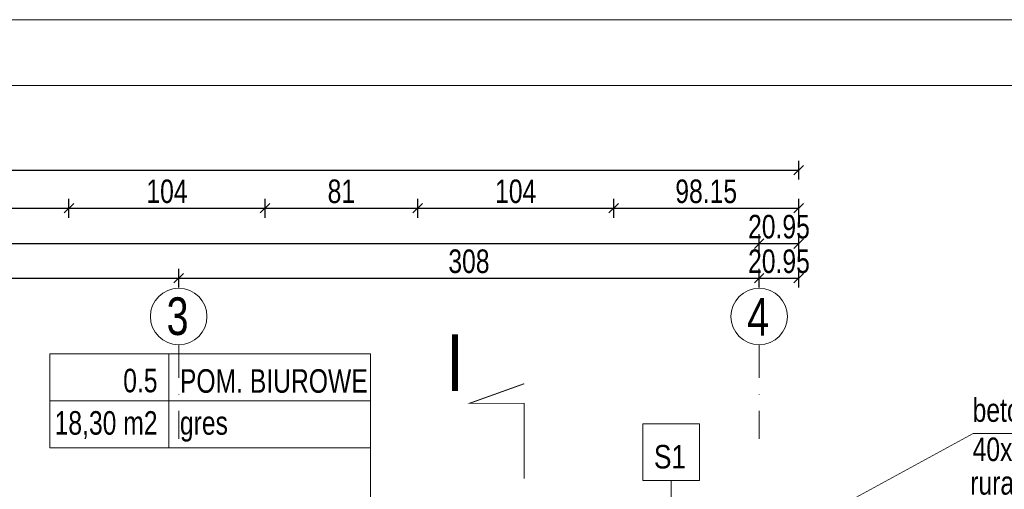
# Model space of a CAD drawing. Header units: inches. Extents: x 53216 to 117387, y -66787 to -22834.
# Tile 245 of 256: x 54151 to 54674, y -23875 to -23626. Entities that reach past the tile are written whole.
import ezdxf
from ezdxf.enums import TextEntityAlignment as Align

# ---------------------------------------------------------------- set-up
doc = ezdxf.new("R2010")
doc.units = ezdxf.units.IN
doc.header["$MEASUREMENT"] = 0
doc.linetypes.add('DASHDOT', pattern=[1, 0.5, -0.25, 0, -0.25])
doc.layers.get('0').update_dxf_attribs({"lineweight": 0})
doc.layers.get('Defpoints').update_dxf_attribs({"lineweight": 0})
for name, color, linetype, lineweight in [('13a-opisy przekrój', 63, 'Continuous', 5), ('A--tabelka rysunku', 7, 'Continuous', 0), ('A8-opisy pomieszczeń', 31, 'Continuous', 0), ('p-- linia przekroju I-AB', 116, 'Continuous', 40), ('p--opisy dodatkowe', 62, 'Continuous', 0), ('p--opisy pomieszczeń', 31, 'Continuous', 0), ('p--osie konstr.-NR', 1, 'DASHDOT', 15), ('p--wymiary-1-50', 5, 'Continuous', 0)]:
    doc.layers.add(name, color=color, linetype=linetype, lineweight=lineweight)
doc.styles.add('1-50', font='arial.ttf', dxfattribs={"width": 0.75, "height": 12.5})
doc.styles.get("Standard").update_dxf_attribs({"font": 'arial.ttf', "width": 0.75})
doc.dimstyles.new('1-50', dxfattribs={"dimtxt": 12.5, "dimasz": 5, "dimexe": 5, "dimexo": 5, "dimgap": 0.09, "dimtad": 0, "dimdsep": 46, "dimtxsty": '1-50', "dimblk": 'OBLIQUE', "dimcen": 0.09, "dimadec": 0, "dimazin": 0, "dimtfac": 1, "dimtdec": 4, "dimtix": 1, "dimtmove": 2, "dimatfit": 3, "dimldrblk": 'OBLIQUE', "dimfxl": 5, "dimfxlon": 1, "dimtvp": 0.7, "dimtolj": 1, "dimtzin": 0, "dimarcsym": 0})

# ---------------------------------------------------------------- blocks, each defined once
blk = doc.blocks.new('_OBLIQUE')
at = {"color": 0, "linetype": 'ByBlock', "lineweight": -2}
for p, q in [((-0.5, -0.5), (0.5, 0.5)), ((0, 0), (0, 0))]:
    blk.add_line(p, q, dxfattribs=at)
blk = doc.blocks.new('*D2813')
at = {"layer": 'Defpoints', "color": 0}
for p in [(54235.63, -23762.88), (53803.03, -23776.95), (54235.63, -23776.95)]:
    blk.add_point(p, dxfattribs=at)
at = {"layer": 'p--wymiary-1-50', "color": 0, "lineweight": -2}
for p, q in [((53803.03, -23767.88), (53803.03, -23757.88)), ((54235.63, -23767.88), (54235.63, -23757.88)), ((53803.03, -23762.88), (54235.63, -23762.88))]:
    blk.add_line(p, q, dxfattribs=at)
at = {"layer": 'p--wymiary-1-50', "color": 0, "lineweight": -2, "xscale": 5, "yscale": 5, "zscale": 5, "rotation": 180}
blk.add_blockref('_OBLIQUE', (53803.03, -23762.88), dxfattribs=at)
at = {"layer": 'p--wymiary-1-50', "color": 0, "lineweight": -2, "xscale": 5, "yscale": 5, "zscale": 5}
blk.add_blockref('_OBLIQUE', (54235.63, -23762.88), dxfattribs=at)
at = {"layer": 'p--wymiary-1-50', "color": 0, "linetype": 'Continuous', "ltscale": 8, "insert": (54019.33, -23753.95), "char_height": 12.5, "attachment_point": 5, "style": '1-50'}
blk.add_mtext('\\A1;432.6', dxfattribs=at)
blk = doc.blocks.new('*D2814')
at = {"layer": 'Defpoints', "color": 0}
for p in [(54543.63, -23762.88), (54235.63, -23776.95), (54543.63, -23776.95)]:
    blk.add_point(p, dxfattribs=at)
at = {"layer": 'p--wymiary-1-50', "color": 0, "lineweight": -2}
for p, q in [((54235.63, -23767.88), (54235.63, -23757.88)), ((54543.63, -23767.88), (54543.63, -23757.88)), ((54235.63, -23762.88), (54543.63, -23762.88))]:
    blk.add_line(p, q, dxfattribs=at)
at = {"layer": 'p--wymiary-1-50', "color": 0, "lineweight": -2, "xscale": 5, "yscale": 5, "zscale": 5, "rotation": 180}
blk.add_blockref('_OBLIQUE', (54235.63, -23762.88), dxfattribs=at)
at = {"layer": 'p--wymiary-1-50', "color": 0, "lineweight": -2, "xscale": 5, "yscale": 5, "zscale": 5}
blk.add_blockref('_OBLIQUE', (54543.63, -23762.88), dxfattribs=at)
at = {"layer": 'p--wymiary-1-50', "color": 0, "linetype": 'Continuous', "ltscale": 8, "insert": (54389.63, -23753.95), "char_height": 12.5, "attachment_point": 5, "style": '1-50'}
blk.add_mtext('\\A1;308', dxfattribs=at)
blk = doc.blocks.new('*D2815')
at = {"layer": 'Defpoints', "color": 0}
for p in [(54543.63, -23744.51), (53603.03, -23767.88), (54543.63, -23767.88)]:
    blk.add_point(p, dxfattribs=at)
at = {"layer": 'p--wymiary-1-50', "color": 0, "lineweight": -2}
for p, q in [((53603.03, -23749.51), (53603.03, -23739.51)), ((54543.63, -23749.51), (54543.63, -23739.51)), ((53603.03, -23744.51), (54543.63, -23744.51))]:
    blk.add_line(p, q, dxfattribs=at)
at = {"layer": 'p--wymiary-1-50', "color": 0, "lineweight": -2, "xscale": 5, "yscale": 5, "zscale": 5, "rotation": 180}
blk.add_blockref('_OBLIQUE', (53603.03, -23744.51), dxfattribs=at)
at = {"layer": 'p--wymiary-1-50', "color": 0, "lineweight": -2, "xscale": 5, "yscale": 5, "zscale": 5}
blk.add_blockref('_OBLIQUE', (54543.63, -23744.51), dxfattribs=at)
at = {"layer": 'p--wymiary-1-50', "color": 0, "linetype": 'Continuous', "ltscale": 8, "insert": (54073.33, -23735.58), "char_height": 12.5, "attachment_point": 5, "style": '1-50'}
blk.add_mtext('\\A1;940.6', dxfattribs=at)
blk = doc.blocks.new('*D2816')
at = {"layer": 'Defpoints', "color": 0}
for p in [(54564.58, -23705.52), (53582.08, -23728.88), (54564.58, -23728.88)]:
    blk.add_point(p, dxfattribs=at)
at = {"layer": 'p--wymiary-1-50', "color": 0, "lineweight": -2}
for p, q in [((53582.08, -23710.52), (53582.08, -23700.52)), ((54564.58, -23710.52), (54564.58, -23700.52)), ((53582.08, -23705.52), (54564.58, -23705.52))]:
    blk.add_line(p, q, dxfattribs=at)
at = {"layer": 'p--wymiary-1-50', "color": 0, "lineweight": -2, "xscale": 5, "yscale": 5, "zscale": 5, "rotation": 180}
blk.add_blockref('_OBLIQUE', (53582.08, -23705.52), dxfattribs=at)
at = {"layer": 'p--wymiary-1-50', "color": 0, "lineweight": -2, "xscale": 5, "yscale": 5, "zscale": 5}
blk.add_blockref('_OBLIQUE', (54564.58, -23705.52), dxfattribs=at)
at = {"layer": 'p--wymiary-1-50', "color": 0, "linetype": 'Continuous', "ltscale": 8, "insert": (54073.33, -23696.59), "char_height": 12.5, "attachment_point": 5, "style": '1-50'}
blk.add_mtext('\\A1;982.5', dxfattribs=at)
blk = doc.blocks.new('*D2819')
at = {"layer": 'Defpoints', "color": 0}
for p in [(54564.58, -23744.51), (54543.63, -23755.76), (54564.58, -23755.76)]:
    blk.add_point(p, dxfattribs=at)
at = {"layer": 'p--wymiary-1-50', "color": 0, "lineweight": -2}
for p, q in [((54543.63, -23749.51), (54543.63, -23739.51)), ((54564.58, -23749.51), (54564.58, -23739.51)), ((54543.63, -23744.51), (54564.58, -23744.51))]:
    blk.add_line(p, q, dxfattribs=at)
at = {"layer": 'p--wymiary-1-50', "color": 0, "lineweight": -2, "xscale": 5, "yscale": 5, "zscale": 5}
blk.add_blockref('_OBLIQUE', (54543.63, -23744.51), dxfattribs=at)
at = {"layer": 'p--wymiary-1-50', "color": 0, "lineweight": -2, "xscale": 5, "yscale": 5, "zscale": 5, "rotation": 180}
blk.add_blockref('_OBLIQUE', (54564.58, -23744.51), dxfattribs=at)
at = {"layer": 'p--wymiary-1-50', "color": 0, "linetype": 'Continuous', "ltscale": 8, "insert": (54554.11, -23735.58), "char_height": 12.5, "attachment_point": 5, "style": '1-50'}
blk.add_mtext('\\A1;20.95', dxfattribs=at)
blk = doc.blocks.new('*D2820')
at = {"layer": 'Defpoints', "color": 0}
for p in [(54564.58, -23762.88), (54543.63, -23774.13), (54564.58, -23774.13)]:
    blk.add_point(p, dxfattribs=at)
at = {"layer": 'p--wymiary-1-50', "color": 0, "lineweight": -2}
for p, q in [((54543.63, -23767.88), (54543.63, -23757.88)), ((54564.58, -23767.88), (54564.58, -23757.88)), ((54543.63, -23762.88), (54564.58, -23762.88))]:
    blk.add_line(p, q, dxfattribs=at)
at = {"layer": 'p--wymiary-1-50', "color": 0, "lineweight": -2, "xscale": 5, "yscale": 5, "zscale": 5}
blk.add_blockref('_OBLIQUE', (54543.63, -23762.88), dxfattribs=at)
at = {"layer": 'p--wymiary-1-50', "color": 0, "lineweight": -2, "xscale": 5, "yscale": 5, "zscale": 5, "rotation": 180}
blk.add_blockref('_OBLIQUE', (54564.58, -23762.88), dxfattribs=at)
at = {"layer": 'p--wymiary-1-50', "color": 0, "linetype": 'Continuous', "ltscale": 8, "insert": (54554.11, -23753.95), "char_height": 12.5, "attachment_point": 5, "style": '1-50'}
blk.add_mtext('\\A1;20.95', dxfattribs=at)
blk = doc.blocks.new('*D2825')
at = {"layer": 'Defpoints', "color": 0}
for p in [(54177.43, -23725.74), (54000.37, -23740.82), (54177.43, -23740.82)]:
    blk.add_point(p, dxfattribs=at)
at = {"layer": 'p--wymiary-1-50', "color": 0, "lineweight": -2}
for p, q in [((54000.37, -23730.74), (54000.37, -23720.74)), ((54177.43, -23730.74), (54177.43, -23720.74)), ((54000.37, -23725.74), (54177.43, -23725.74))]:
    blk.add_line(p, q, dxfattribs=at)
at = {"layer": 'p--wymiary-1-50', "color": 0, "lineweight": -2, "xscale": 5, "yscale": 5, "zscale": 5, "rotation": 180}
blk.add_blockref('_OBLIQUE', (54000.37, -23725.74), dxfattribs=at)
at = {"layer": 'p--wymiary-1-50', "color": 0, "lineweight": -2, "xscale": 5, "yscale": 5, "zscale": 5}
blk.add_blockref('_OBLIQUE', (54177.43, -23725.74), dxfattribs=at)
at = {"layer": 'p--wymiary-1-50', "color": 0, "linetype": 'Continuous', "ltscale": 8, "insert": (54088.9, -23716.81), "char_height": 12.5, "attachment_point": 5, "style": '1-50'}
blk.add_mtext('\\A1;177.06', dxfattribs=at)
blk = doc.blocks.new('*D2826')
at = {"layer": 'Defpoints', "color": 0}
for p in [(54281.43, -23725.74), (54177.43, -23740.82), (54281.43, -23740.82)]:
    blk.add_point(p, dxfattribs=at)
at = {"layer": 'p--wymiary-1-50', "color": 0, "lineweight": -2}
for p, q in [((54177.43, -23730.74), (54177.43, -23720.74)), ((54281.43, -23730.74), (54281.43, -23720.74)), ((54177.43, -23725.74), (54281.43, -23725.74))]:
    blk.add_line(p, q, dxfattribs=at)
at = {"layer": 'p--wymiary-1-50', "color": 0, "lineweight": -2, "xscale": 5, "yscale": 5, "zscale": 5, "rotation": 180}
blk.add_blockref('_OBLIQUE', (54177.43, -23725.74), dxfattribs=at)
at = {"layer": 'p--wymiary-1-50', "color": 0, "lineweight": -2, "xscale": 5, "yscale": 5, "zscale": 5}
blk.add_blockref('_OBLIQUE', (54281.43, -23725.74), dxfattribs=at)
at = {"layer": 'p--wymiary-1-50', "color": 0, "linetype": 'Continuous', "ltscale": 8, "insert": (54229.43, -23716.81), "char_height": 12.5, "attachment_point": 5, "style": '1-50'}
blk.add_mtext('\\A1;104', dxfattribs=at)
blk = doc.blocks.new('*D2827')
at = {"layer": 'Defpoints', "color": 0}
for p in [(54362.43, -23725.74), (54281.43, -23740.82), (54362.43, -23740.82)]:
    blk.add_point(p, dxfattribs=at)
at = {"layer": 'p--wymiary-1-50', "color": 0, "lineweight": -2}
for p, q in [((54281.43, -23730.74), (54281.43, -23720.74)), ((54362.43, -23730.74), (54362.43, -23720.74)), ((54281.43, -23725.74), (54362.43, -23725.74))]:
    blk.add_line(p, q, dxfattribs=at)
at = {"layer": 'p--wymiary-1-50', "color": 0, "lineweight": -2, "xscale": 5, "yscale": 5, "zscale": 5, "rotation": 180}
blk.add_blockref('_OBLIQUE', (54281.43, -23725.74), dxfattribs=at)
at = {"layer": 'p--wymiary-1-50', "color": 0, "lineweight": -2, "xscale": 5, "yscale": 5, "zscale": 5}
blk.add_blockref('_OBLIQUE', (54362.43, -23725.74), dxfattribs=at)
at = {"layer": 'p--wymiary-1-50', "color": 0, "linetype": 'Continuous', "ltscale": 8, "insert": (54321.93, -23716.81), "char_height": 12.5, "attachment_point": 5, "style": '1-50'}
blk.add_mtext('\\A1;81', dxfattribs=at)
blk = doc.blocks.new('*D2828')
at = {"layer": 'Defpoints', "color": 0}
for p in [(54466.43, -23725.74), (54362.43, -23740.82), (54466.43, -23740.82)]:
    blk.add_point(p, dxfattribs=at)
at = {"layer": 'p--wymiary-1-50', "color": 0, "lineweight": -2}
for p, q in [((54362.43, -23730.74), (54362.43, -23720.74)), ((54466.43, -23730.74), (54466.43, -23720.74)), ((54362.43, -23725.74), (54466.43, -23725.74))]:
    blk.add_line(p, q, dxfattribs=at)
at = {"layer": 'p--wymiary-1-50', "color": 0, "lineweight": -2, "xscale": 5, "yscale": 5, "zscale": 5, "rotation": 180}
blk.add_blockref('_OBLIQUE', (54362.43, -23725.74), dxfattribs=at)
at = {"layer": 'p--wymiary-1-50', "color": 0, "lineweight": -2, "xscale": 5, "yscale": 5, "zscale": 5}
blk.add_blockref('_OBLIQUE', (54466.43, -23725.74), dxfattribs=at)
at = {"layer": 'p--wymiary-1-50', "color": 0, "linetype": 'Continuous', "ltscale": 8, "insert": (54414.43, -23716.81), "char_height": 12.5, "attachment_point": 5, "style": '1-50'}
blk.add_mtext('\\A1;104', dxfattribs=at)
blk = doc.blocks.new('*D2829')
at = {"layer": 'Defpoints', "color": 0}
for p in [(54564.58, -23725.74), (54466.43, -23740.82), (54564.58, -23740.82)]:
    blk.add_point(p, dxfattribs=at)
at = {"layer": 'p--wymiary-1-50', "color": 0, "lineweight": -2}
for p, q in [((54466.43, -23730.74), (54466.43, -23720.74)), ((54564.58, -23730.74), (54564.58, -23720.74)), ((54466.43, -23725.74), (54564.58, -23725.74))]:
    blk.add_line(p, q, dxfattribs=at)
at = {"layer": 'p--wymiary-1-50', "color": 0, "lineweight": -2, "xscale": 5, "yscale": 5, "zscale": 5, "rotation": 180}
blk.add_blockref('_OBLIQUE', (54466.43, -23725.74), dxfattribs=at)
at = {"layer": 'p--wymiary-1-50', "color": 0, "lineweight": -2, "xscale": 5, "yscale": 5, "zscale": 5}
blk.add_blockref('_OBLIQUE', (54564.58, -23725.74), dxfattribs=at)
at = {"layer": 'p--wymiary-1-50', "color": 0, "linetype": 'Continuous', "ltscale": 8, "insert": (54515.51, -23716.81), "char_height": 12.5, "attachment_point": 5, "style": '1-50'}
blk.add_mtext('\\A1;98.15', dxfattribs=at)

msp = doc.modelspace()

# ---------------------------------------------------------------- linework, layer by layer
at = {"layer": '13a-opisy przekrój', "lineweight": 9}
msp.add_line((54496.931, -23870.21), (54496.931, -23981.673), dxfattribs=at)
msp.add_lwpolyline([(54511.931, -23870.21), (54481.931, -23870.21), (54481.931, -23840.21), (54511.931, -23840.21)], close=True, dxfattribs=at)
at = {"layer": 'A--tabelka rysunku', "linetype": 'Continuous'}
for points in [[(53215.894, -25110.629), (55315.894, -25110.629), (55315.894, -23625.629), (53215.894, -23625.629)], [(53215.894, -25110.629), (55315.894, -25110.629), (55315.894, -23625.629), (53215.894, -23625.629)], [(53340.894, -25075.629), (55280.894, -25075.629), (55280.894, -23660.629), (53340.894, -23660.629)]]:
    msp.add_lwpolyline(points, close=True, dxfattribs=at)
at = {"layer": 'A--tabelka rysunku', "color": 1, "linetype": 'Continuous'}
msp.add_lwpolyline([(53215.894, -25110.629), (55315.894, -25110.629), (55315.894, -23625.629), (53215.894, -23625.629)], close=True, dxfattribs=at)
at = {"layer": 'A8-opisy pomieszczeń'}
msp.add_line((54337.346, -23852.962), (54337.346, -24083.23), dxfattribs=at)
at = {"layer": 'p-- linia przekroju I-AB', "const_width": 0.5}
msp.add_lwpolyline([(54418.954, -23869.295), (54418.954, -23829.285), (54389.927, -23829.285), (54418.954, -23818.874)], dxfattribs=at)
at = {"layer": 'p--opisy dodatkowe'}
msp.add_lwpolyline([(54750.285, -23845.239), (54657.062, -23845.239), (54542.335, -23907.864)], dxfattribs=at)
at = {"layer": 'p--opisy pomieszczeń'}
for p, q in [((54230.346, -23802.962), (54230.346, -23852.962)), ((54337.346, -23827.962), (54167.346, -23827.962))]:
    msp.add_line(p, q, dxfattribs=at)
msp.add_lwpolyline([(54167.346, -23852.962), (54337.346, -23852.962), (54337.346, -23802.962), (54167.346, -23802.962)], close=True, dxfattribs=at)
at = {"layer": 'p--osie konstr.-NR', "linetype": 'DASHDOT', "ltscale": 35}
for p, q in [((54235.635, -23798.178), (54235.635, -23848.178)), ((54543.635, -23798.178), (54543.635, -23848.178))]:
    msp.add_line(p, q, dxfattribs=at)
at = {"layer": 'p--osie konstr.-NR', "linetype": 'Continuous', "ltscale": 35}
for centre in [(54235.635, -23783.178), (54543.635, -23783.178)]:
    msp.add_circle(centre, 15, dxfattribs=at)

# ---------------------------------------------------------------- texts
at = {"layer": '13a-opisy przekrój', "lineweight": 9, "width": 0.8}
msp.add_text('S1', height=12.5, dxfattribs=at).set_placement((54496.299, -23851.377), align=Align.TOP_CENTER)
at = {"layer": 'p-- linia przekroju I-AB', "insert": (54386.941, -23822.701), "char_height": 30, "width": 72.0009, "attachment_point": 9}
msp.add_mtext('\\W0.8;I', dxfattribs=at)
at = {"layer": 'p--opisy dodatkowe', "char_height": 12.5, "width": 177.1707, "style": '1-50'}
for s, insert, attachment_point in [('betonowe korytko\\P40x50x12 cm', (54656.854, -23826.619), 1), ('rura spustowa\\P%%c7,5 cm', (54655.594, -23900.922), 7)]:
    msp.add_mtext(s, dxfattribs=dict(at, insert=insert, attachment_point=attachment_point))
at = {"layer": 'p--opisy pomieszczeń', "char_height": 12.5, "style": '1-50'}
for s, insert, width, attachment_point in [('0.5', (54224.415, -23810.935), 98, 3), ('POM. BIUROWE', (54236.278, -23811.17), 106.86476, 1), ('18,30 m2', (54224.415, -23833.438), 98, 3), ('gres', (54236.278, -23833.438), 100, 1)]:
    msp.add_mtext(s, dxfattribs=dict(at, insert=insert, width=width, attachment_point=attachment_point))
at = {"layer": 'p--osie konstr.-NR', "linetype": 'Continuous', "ltscale": 35, "char_height": 20, "width": 63.5564, "attachment_point": 9}
for s, insert in [('3', (54240.881, -23793.307)), ('4', (54548.881, -23793.307))]:
    msp.add_mtext(s, dxfattribs=dict(at, insert=insert))

# ---------------------------------------------------------------- dimensions: what is measured, and where the dimension line sits
at = {"layer": 'p--wymiary-1-50'}
for base, p1, p2, picture, middle in [((54564.585, -23705.522), (53582.085, -23728.876), (54564.585, -23728.876), '*D2816', (54073.335, -23696.589)), ((54177.435, -23725.74), (54000.375, -23740.823), (54177.435, -23740.823), '*D2825', (54088.905, -23716.806)), ((54281.435, -23725.74), (54177.435, -23740.823), (54281.435, -23740.823), '*D2826', (54229.435, -23716.806)), ((54362.435, -23725.74), (54281.435, -23740.823), (54362.435, -23740.823), '*D2827', (54321.935, -23716.806)), ((54466.435, -23725.74), (54362.435, -23740.823), (54466.435, -23740.823), '*D2828', (54414.435, -23716.806)), ((54564.585, -23725.74), (54466.435, -23740.823), (54564.585, -23740.823), '*D2829', (54515.51, -23716.806)), ((54543.635, -23744.514), (53603.035, -23767.881), (54543.635, -23767.881), '*D2815', (54073.335, -23735.58)), ((54564.585, -23744.514), (54543.635, -23755.76), (54564.585, -23755.76), '*D2819', (54554.11, -23735.58)), ((54235.635, -23762.881), (53803.035, -23776.947), (54235.635, -23776.947), '*D2813', (54019.335, -23753.947)), ((54543.635, -23762.881), (54235.635, -23776.947), (54543.635, -23776.947), '*D2814', (54389.635, -23753.947)), ((54564.585, -23762.881), (54543.635, -23774.127), (54564.585, -23774.127), '*D2820', (54554.11, -23753.947))]:
    dim = msp.add_linear_dim(base=base, p1=p1, p2=p2, dimstyle='1-50', dxfattribs=at)
    dim.commit()
    dim.dimension.update_dxf_attribs({"geometry": picture, "text_midpoint": middle})

doc.saveas('drawing.dxf')
